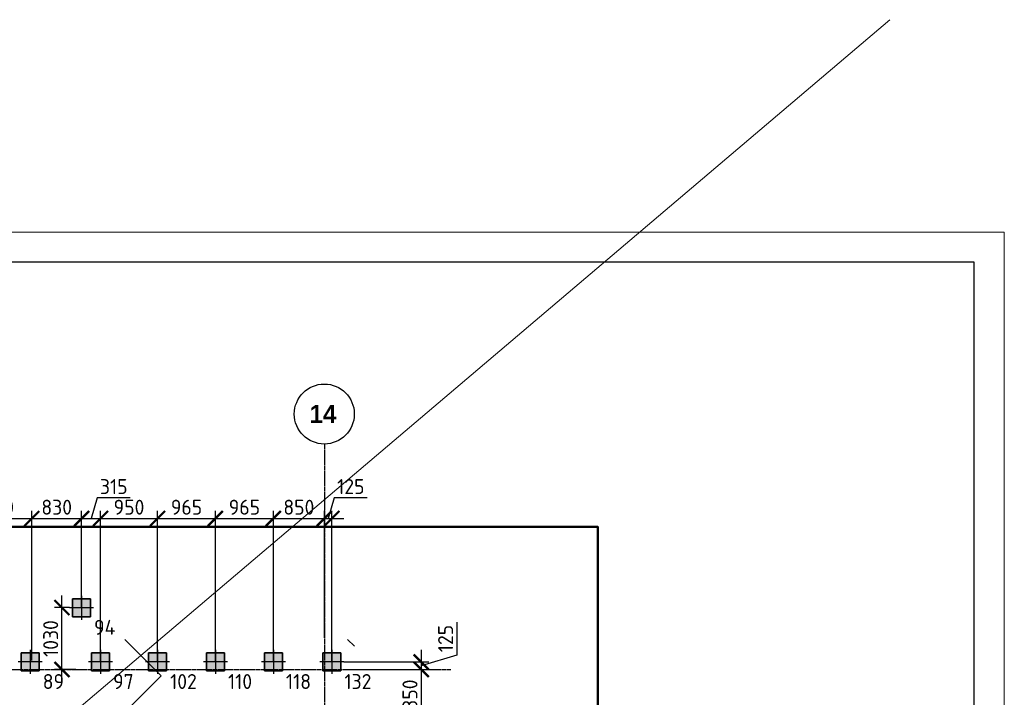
# Model space of a CAD drawing. Header units: millimetres. Extents: x -93479 to 1057970, y -66333 to 172656.
# Tile 251 of 256: x 408251 to 424658, y 53352 to 64648. Entities that reach past the tile are written whole.
import ezdxf

# ---------------------------------------------------------------- set-up
doc = ezdxf.new("R2010")
doc.units = ezdxf.units.MM
for name, pattern in [('______5', [1100, 800, -100, 100, -100]), ('DASHDOT', [25.4, 12.7, -6.35, 0, -6.35]), ('осевая', [50.8, 31.75, -6.35, 6.35, -6.35])]:
    doc.linetypes.add(name, pattern=pattern)
for name, color, linetype, lineweight in [('Standard', 7, 'Continuous', 25), ('КО_оси', 1, 'DASHDOT', 25), ('КО_осн_тон', 183, 'Continuous', 25), ('КО_фундаменты', 2, 'Continuous', 50), ('Оси', 40, '______5', 18), ('РАЗМЕРЫ', 7, 'Continuous', 9), ('ТОНКИЕ', 7, 'Continuous', 9)]:
    doc.layers.add(name, color=color, linetype=linetype, lineweight=lineweight)
doc.layers.add('ТОЛСТЫЕ_ОСНОВНЫЕ', color=6, linetype='Continuous')
doc.styles.add('GOST-2.304_Type-B', font='GOST_Common.ttf')
doc.styles.add('MtXpl_Century Gothic', font='GOTHICB.TTF', dxfattribs={"height": 0.2})
doc.styles.add('ГОСТ', font='GOST_Common.ttf')
doc.dimstyles.new('СПДС', dxfattribs={"dimscale": 100, "dimtxt": 2.5, "dimasz": 2.5, "dimexe": 1.25, "dimexo": 0, "dimtad": 1, "dimdec": 0, "dimtxsty": 'GOST-2.304_Type-B', "dimblk": 'ARCHTICK', "dimcen": 2.5, "dimdle": 2, "dimadec": 0, "dimazin": 2, "dimtfac": 0.75, "dimtdec": 0, "dimtmove": 1, "dimatfit": 3, "dimfxl": 1, "dimtolj": 1, "dimarcsym": 1})

# ---------------------------------------------------------------- blocks, each defined once
blk = doc.blocks.new('*U1948')
at = {"layer": 'ТОЛСТЫЕ_ОСНОВНЫЕ', "color": 7}
blk.add_lwpolyline([(20, 5), (836, 5), (836, 589), (20, 589)], close=True, dxfattribs=at)
at = {"layer": 'ТОНКИЕ', "color": 7}
blk.add_lwpolyline([(0, 0), (841, 0), (841, 594), (0, 594)], close=True, dxfattribs=at)
blk = doc.blocks.new('оси')
at = {"color": 7, "linetype": 'ByBlock', "lineweight": -2}
blk.add_circle((51513, 651.4), 500, dxfattribs=at)
at = {"layer": 'Оси', "color": 7, "linetype": 'осевая', "lineweight": 25, "transparency": 33554687}
for p, q in [((51513.5, 151.4), (51513.5, -36280.2)), ((-11815.1, -3606.9), (53620.6, -3606.9))]:
    blk.add_line(p, q, dxfattribs=at)
at = {"layer": 'Оси', "color": 7, "lineweight": 25, "transparency": 33554687, "style": 'MtXpl_Century Gothic'}
blk.add_text('14', height=300, dxfattribs=at).set_placement((51267.2, 501.4))
blk = doc.blocks.new('мерзлота')
at = {"layer": 'Standard', "color": 7, "linetype": 'Continuous', "lineweight": -3, "transparency": 33554687}
for p, q in [((-124369, 47914), (-124974, 48519)), ((-121149, 48406), (-121262, 48519)), ((-124369, 47914), (-126225, 46057))]:
    blk.add_line(p, q, dxfattribs=at)
blk = doc.blocks.new('Свайка')
at = {"layer": 'КО_оси', "color": 7, "ltscale": 100}
for p, q in [((0, 200), (0, -200)), ((200, 0), (-200, 0))]:
    blk.add_line(p, q, dxfattribs=at)
at = {"layer": 'КО_фундаменты', "color": 7, "lineweight": 35, "ltscale": 100}
for p, q in [((150, 150), (-150, 150)), ((-150, 150), (-150, -150)), ((150, -150), (150, 150)), ((-150, -150), (150, -150))]:
    blk.add_line(p, q, dxfattribs=at)
blk = doc.blocks.new('тип 1')
at = {"layer": 'РАЗМЕРЫ', "transparency": 33554648}
h = blk.add_hatch(dxfattribs=at)
h.set_pattern_fill('ANGLE')
h.set_pattern_definition([(0, (48473.799, -10763.0816), (0, 6.985), [5.08, -1.905]), (90, (48473.799, -10763.0816), (-6.985, 4e-16), [5.08, -1.905])])
h.paths.add_polyline_path([(-31407, 50950), (-31107, 50950), (-31107, 51250), (-31407, 51250)])
edge = h.paths.add_edge_path()
edge.add_line((-31257, 51300), (-31257, 50900))
edge = h.paths.add_edge_path()
edge.add_line((-31057, 51100), (-31457, 51100))
at = {"layer": 'КО_оси', "color": 7}
blk.add_blockref('Свайка', (-31257, 51100, -3100), dxfattribs=at)
blk = doc.blocks.new('_ArchTick')
at = {"color": 0, "linetype": 'ByBlock', "const_width": 0.15}
blk.add_lwpolyline([(-0.5, -0.5), (0.5, 0.5)], dxfattribs=at)
blk = doc.blocks.new('*D374')
at = {"layer": 'DEFPOINTS', "color": 0, "ltscale": 100, "transparency": 16777216}
for p in [(408453, 56333), (407253, 53941), (408453, 53966)]:
    blk.add_point(p, dxfattribs=at)
at = {"layer": 'РАЗМЕРЫ', "color": 0, "lineweight": -2, "transparency": 16777216}
for p, q in [((407253, 53941), (407253, 56458)), ((408453, 53966), (408453, 56458)), ((407053, 56333), (408653, 56333))]:
    blk.add_line(p, q, dxfattribs=at)
at = {"layer": 'РАЗМЕРЫ', "color": 0, "lineweight": -2, "ltscale": 100, "transparency": 16777216, "xscale": 250, "yscale": 250, "zscale": 250, "rotation": 180}
blk.add_blockref('_ArchTick', (407253, 56333), dxfattribs=at)
at = {"layer": 'РАЗМЕРЫ', "color": 0, "lineweight": -2, "ltscale": 100, "transparency": 16777216, "xscale": 250, "yscale": 250, "zscale": 250}
blk.add_blockref('_ArchTick', (408453, 56333), dxfattribs=at)
at = {"layer": 'РАЗМЕРЫ', "color": 0, "ltscale": 100, "transparency": 16777216, "insert": (407853, 56521), "char_height": 250, "attachment_point": 5, "style": 'GOST-2.304_Type-B'}
blk.add_mtext('\\A1;1200', dxfattribs=at)
blk = doc.blocks.new('*D375')
at = {"layer": 'DEFPOINTS', "color": 0, "ltscale": 100, "transparency": 16777216}
for p in [(409282, 56333), (409282, 54845), (408453, 53966)]:
    blk.add_point(p, dxfattribs=at)
at = {"layer": 'РАЗМЕРЫ', "color": 0, "lineweight": -2, "transparency": 16777216}
for p, q in [((408453, 53966), (408453, 56458)), ((409282, 54845), (409282, 56458)), ((408253, 56333), (409482, 56333))]:
    blk.add_line(p, q, dxfattribs=at)
at = {"layer": 'РАЗМЕРЫ', "color": 0, "lineweight": -2, "ltscale": 100, "transparency": 16777216, "xscale": 250, "yscale": 250, "zscale": 250, "rotation": 180}
blk.add_blockref('_ArchTick', (408453, 56333), dxfattribs=at)
at = {"layer": 'РАЗМЕРЫ', "color": 0, "lineweight": -2, "ltscale": 100, "transparency": 16777216, "xscale": 250, "yscale": 250, "zscale": 250}
blk.add_blockref('_ArchTick', (409282, 56333), dxfattribs=at)
at = {"layer": 'РАЗМЕРЫ', "color": 0, "ltscale": 100, "transparency": 16777216, "insert": (408868, 56521), "char_height": 250, "attachment_point": 5, "style": 'GOST-2.304_Type-B'}
blk.add_mtext('\\A1;830', dxfattribs=at)
blk = doc.blocks.new('*D376')
at = {"layer": 'DEFPOINTS', "color": 0, "ltscale": 100, "transparency": 16777216}
for p in [(409598, 56333), (409283, 54845), (409598, 53941)]:
    blk.add_point(p, dxfattribs=at)
at = {"layer": 'РАЗМЕРЫ', "color": 0, "lineweight": -2, "transparency": 16777216}
for p, q in [((409544, 56677), (409441, 56333)), ((410094, 56677), (409544, 56677)), ((409283, 54845), (409283, 56458)), ((409598, 53941), (409598, 56458)), ((409083, 56333), (409798, 56333))]:
    blk.add_line(p, q, dxfattribs=at)
at = {"layer": 'РАЗМЕРЫ', "color": 0, "lineweight": -2, "ltscale": 100, "transparency": 16777216, "xscale": 250, "yscale": 250, "zscale": 250, "rotation": 180}
blk.add_blockref('_ArchTick', (409283, 56333), dxfattribs=at)
at = {"layer": 'РАЗМЕРЫ', "color": 0, "lineweight": -2, "ltscale": 100, "transparency": 16777216, "xscale": 250, "yscale": 250, "zscale": 250}
blk.add_blockref('_ArchTick', (409598, 56333), dxfattribs=at)
at = {"layer": 'РАЗМЕРЫ', "color": 0, "ltscale": 100, "transparency": 16777216, "insert": (409819, 56865), "char_height": 250, "attachment_point": 5, "style": 'GOST-2.304_Type-B'}
blk.add_mtext('\\A1;315', dxfattribs=at)
blk = doc.blocks.new('*D377')
at = {"layer": 'DEFPOINTS', "color": 0, "ltscale": 100, "transparency": 16777216}
for p in [(410548, 56333), (409598, 53941), (410548, 53941)]:
    blk.add_point(p, dxfattribs=at)
at = {"layer": 'РАЗМЕРЫ', "color": 0, "lineweight": -2, "transparency": 16777216}
for p, q in [((409598, 53941), (409598, 56458)), ((410548, 53941), (410548, 56458)), ((409398, 56333), (410748, 56333))]:
    blk.add_line(p, q, dxfattribs=at)
at = {"layer": 'РАЗМЕРЫ', "color": 0, "lineweight": -2, "ltscale": 100, "transparency": 16777216, "xscale": 250, "yscale": 250, "zscale": 250, "rotation": 180}
blk.add_blockref('_ArchTick', (409598, 56333), dxfattribs=at)
at = {"layer": 'РАЗМЕРЫ', "color": 0, "lineweight": -2, "ltscale": 100, "transparency": 16777216, "xscale": 250, "yscale": 250, "zscale": 250}
blk.add_blockref('_ArchTick', (410548, 56333), dxfattribs=at)
at = {"layer": 'РАЗМЕРЫ', "color": 0, "ltscale": 100, "transparency": 16777216, "insert": (410073, 56521), "char_height": 250, "attachment_point": 5, "style": 'GOST-2.304_Type-B'}
blk.add_mtext('\\A1;950', dxfattribs=at)
blk = doc.blocks.new('*D378')
at = {"layer": 'DEFPOINTS', "color": 0, "ltscale": 100, "transparency": 16777216}
for p in [(411513, 56333), (410548, 53941), (411513, 53941)]:
    blk.add_point(p, dxfattribs=at)
at = {"layer": 'РАЗМЕРЫ', "color": 0, "lineweight": -2, "transparency": 16777216}
for p, q in [((410548, 53941), (410548, 56458)), ((411513, 53941), (411513, 56458)), ((410348, 56333), (411713, 56333))]:
    blk.add_line(p, q, dxfattribs=at)
at = {"layer": 'РАЗМЕРЫ', "color": 0, "lineweight": -2, "ltscale": 100, "transparency": 16777216, "xscale": 250, "yscale": 250, "zscale": 250, "rotation": 180}
blk.add_blockref('_ArchTick', (410548, 56333), dxfattribs=at)
at = {"layer": 'РАЗМЕРЫ', "color": 0, "lineweight": -2, "ltscale": 100, "transparency": 16777216, "xscale": 250, "yscale": 250, "zscale": 250}
blk.add_blockref('_ArchTick', (411513, 56333), dxfattribs=at)
at = {"layer": 'РАЗМЕРЫ', "color": 0, "ltscale": 100, "transparency": 16777216, "insert": (411031, 56521), "char_height": 250, "attachment_point": 5, "style": 'GOST-2.304_Type-B'}
blk.add_mtext('\\A1;965', dxfattribs=at)
blk = doc.blocks.new('*D379')
at = {"layer": 'DEFPOINTS', "color": 0, "ltscale": 100, "transparency": 16777216}
for p in [(412478, 56333), (411513, 53941), (412478, 53941)]:
    blk.add_point(p, dxfattribs=at)
at = {"layer": 'РАЗМЕРЫ', "color": 0, "lineweight": -2, "transparency": 16777216}
for p, q in [((411513, 53941), (411513, 56458)), ((412478, 53941), (412478, 56458)), ((411313, 56333), (412678, 56333))]:
    blk.add_line(p, q, dxfattribs=at)
at = {"layer": 'РАЗМЕРЫ', "color": 0, "lineweight": -2, "ltscale": 100, "transparency": 16777216, "xscale": 250, "yscale": 250, "zscale": 250, "rotation": 180}
blk.add_blockref('_ArchTick', (411513, 56333), dxfattribs=at)
at = {"layer": 'РАЗМЕРЫ', "color": 0, "lineweight": -2, "ltscale": 100, "transparency": 16777216, "xscale": 250, "yscale": 250, "zscale": 250}
blk.add_blockref('_ArchTick', (412478, 56333), dxfattribs=at)
at = {"layer": 'РАЗМЕРЫ', "color": 0, "ltscale": 100, "transparency": 16777216, "insert": (411996, 56521), "char_height": 250, "attachment_point": 5, "style": 'GOST-2.304_Type-B'}
blk.add_mtext('\\A1;965', dxfattribs=at)
blk = doc.blocks.new('*D380')
at = {"layer": 'DEFPOINTS', "color": 0, "ltscale": 100, "transparency": 16777216}
for p in [(413328, 56333), (413328, 54359), (412478, 53941)]:
    blk.add_point(p, dxfattribs=at)
at = {"layer": 'РАЗМЕРЫ', "color": 0, "lineweight": -2, "transparency": 16777216}
for p, q in [((412478, 53941), (412478, 56458)), ((413328, 54359), (413328, 56458)), ((412278, 56333), (413528, 56333))]:
    blk.add_line(p, q, dxfattribs=at)
at = {"layer": 'РАЗМЕРЫ', "color": 0, "lineweight": -2, "ltscale": 100, "transparency": 16777216, "xscale": 250, "yscale": 250, "zscale": 250, "rotation": 180}
blk.add_blockref('_ArchTick', (412478, 56333), dxfattribs=at)
at = {"layer": 'РАЗМЕРЫ', "color": 0, "lineweight": -2, "ltscale": 100, "transparency": 16777216, "xscale": 250, "yscale": 250, "zscale": 250}
blk.add_blockref('_ArchTick', (413328, 56333), dxfattribs=at)
at = {"layer": 'РАЗМЕРЫ', "color": 0, "ltscale": 100, "transparency": 16777216, "insert": (412903, 56521), "char_height": 250, "attachment_point": 5, "style": 'GOST-2.304_Type-B'}
blk.add_mtext('\\A1;850', dxfattribs=at)
blk = doc.blocks.new('*D381')
at = {"layer": 'DEFPOINTS', "color": 0, "ltscale": 100, "transparency": 16777216}
for p in [(413453, 56333), (413328, 54343), (413453, 53941)]:
    blk.add_point(p, dxfattribs=at)
at = {"layer": 'РАЗМЕРЫ', "color": 0, "lineweight": -2, "transparency": 16777216}
for p, q in [((413494, 56677), (413391, 56333)), ((414044, 56677), (413494, 56677)), ((413328, 54343), (413328, 56458)), ((413453, 53941), (413453, 56458)), ((413128, 56333), (413653, 56333))]:
    blk.add_line(p, q, dxfattribs=at)
at = {"layer": 'РАЗМЕРЫ', "color": 0, "lineweight": -2, "ltscale": 100, "transparency": 16777216, "xscale": 250, "yscale": 250, "zscale": 250, "rotation": 180}
blk.add_blockref('_ArchTick', (413328, 56333), dxfattribs=at)
at = {"layer": 'РАЗМЕРЫ', "color": 0, "lineweight": -2, "ltscale": 100, "transparency": 16777216, "xscale": 250, "yscale": 250, "zscale": 250}
blk.add_blockref('_ArchTick', (413453, 56333), dxfattribs=at)
at = {"layer": 'РАЗМЕРЫ', "color": 0, "ltscale": 100, "transparency": 16777216, "insert": (413769, 56865), "char_height": 250, "attachment_point": 5, "style": 'GOST-2.304_Type-B'}
blk.add_mtext('\\A1;125', dxfattribs=at)
blk = doc.blocks.new('*D382')
at = {"layer": 'DEFPOINTS', "color": 0, "ltscale": 100, "transparency": 16777216}
for p in [(408955, 54847), (409081, 54847), (409187, 53816)]:
    blk.add_point(p, dxfattribs=at)
at = {"layer": 'РАЗМЕРЫ', "color": 0, "lineweight": -2, "transparency": 16777216}
for p, q in [((408955, 53616), (408955, 55047)), ((409081, 54847), (408830, 54847)), ((409187, 53816), (408830, 53816))]:
    blk.add_line(p, q, dxfattribs=at)
at = {"layer": 'РАЗМЕРЫ', "color": 0, "lineweight": -2, "ltscale": 100, "transparency": 16777216, "xscale": 250, "yscale": 250, "zscale": 250}
for p, rotation in [((408955, 54847), 90), ((408955, 53816), 270)]:
    blk.add_blockref('_ArchTick', p, dxfattribs=dict(at, rotation=rotation))
at = {"layer": 'РАЗМЕРЫ', "color": 0, "ltscale": 100, "transparency": 16777216, "insert": (408768, 54331), "char_height": 250, "attachment_point": 5, "rotation": 90, "style": 'GOST-2.304_Type-B'}
blk.add_mtext('\\A1;1030', dxfattribs=at)
blk = doc.blocks.new('*D384')
at = {"layer": 'DEFPOINTS', "color": 0, "ltscale": 100, "transparency": 16777216}
for p in [(413653, 53941), (413653, 53816), (414942, 53816)]:
    blk.add_point(p, dxfattribs=at)
at = {"layer": 'РАЗМЕРЫ', "color": 0, "lineweight": -2, "transparency": 16777216}
for p, q in [((415536, 54607), (415536, 54057)), ((414942, 54141), (414942, 53616)), ((415536, 54057), (414942, 53879)), ((413653, 53941), (415067, 53941)), ((413653, 53816), (415067, 53816))]:
    blk.add_line(p, q, dxfattribs=at)
at = {"layer": 'РАЗМЕРЫ', "color": 0, "lineweight": -2, "ltscale": 100, "transparency": 16777216, "xscale": 250, "yscale": 250, "zscale": 250}
for p, rotation in [((414942, 53941), 270), ((414942, 53816), 90)]:
    blk.add_blockref('_ArchTick', p, dxfattribs=dict(at, rotation=rotation))
at = {"layer": 'РАЗМЕРЫ', "color": 0, "ltscale": 100, "transparency": 16777216, "insert": (415348, 54332), "char_height": 250, "attachment_point": 5, "rotation": 90, "style": 'GOST-2.304_Type-B'}
blk.add_mtext('\\A1;125', dxfattribs=at)
blk = doc.blocks.new('*D385')
at = {"layer": 'DEFPOINTS', "color": 0, "ltscale": 100, "transparency": 16777216}
for p in [(413678, 53816), (413653, 52966), (414942, 52966)]:
    blk.add_point(p, dxfattribs=at)
at = {"layer": 'РАЗМЕРЫ', "color": 0, "lineweight": -2, "transparency": 16777216}
for p, q in [((414942, 54016), (414942, 52766)), ((413678, 53816), (415067, 53816)), ((413653, 52966), (415067, 52966))]:
    blk.add_line(p, q, dxfattribs=at)
at = {"layer": 'РАЗМЕРЫ', "color": 0, "lineweight": -2, "ltscale": 100, "transparency": 16777216, "xscale": 250, "yscale": 250, "zscale": 250}
for p, rotation in [((414942, 53816), 90), ((414942, 52966), 270)]:
    blk.add_blockref('_ArchTick', p, dxfattribs=dict(at, rotation=rotation))
at = {"layer": 'РАЗМЕРЫ', "color": 0, "ltscale": 100, "transparency": 16777216, "insert": (414754, 53391), "char_height": 250, "attachment_point": 5, "rotation": 90, "style": 'GOST-2.304_Type-B'}
blk.add_mtext('\\A1;850', dxfattribs=at)

msp = doc.modelspace()

# ---------------------------------------------------------------- linework, layer by layer
at = {"layer": 'РАЗМЕРЫ', "color": 240, "ltscale": 100, "true_color": 0xed1f24}
msp.add_line((343941.7, -2247), (422752.7, 64648.4), dxfattribs=at)
at = {"layer": 'РАЗМЕРЫ', "color": 7, "lineweight": 50}
msp.add_lwpolyline([(399468.8, 23498), (417908.8, 23498), (417883.9, 56194.7), (395907.6, 56194.7)], dxfattribs=at)

# ---------------------------------------------------------------- block references
at = {"xscale": 100, "yscale": 100, "zscale": 100}
msp.add_blockref('*U1948', (340557.7, 1704.9), dxfattribs=at)
at = {"color": 7}
msp.add_blockref('оси', (361814.4, 57423.2), dxfattribs=at)
at = {"layer": 'РАЗМЕРЫ', "color": 7}
for name, p in [('мерзлота', (534977.3, 5797.3)), ('тип 1', (440538.4, 3744.7)), ('тип 1', (439682.6, 2841.4, 2740)), ('тип 1', (440855.1, 2841.4, 2740)), ('тип 1', (441805.1, 2841.4, 2740)), ('тип 1', (442770.1, 2841.4, 2740)), ('тип 1', (443735.1, 2841.4, 2740)), ('тип 1', (444710.1, 2841.4, 2740))]:
    msp.add_blockref(name, p, dxfattribs=at)

# ---------------------------------------------------------------- texts
at = {"layer": 'КО_осн_тон', "color": 7, "style": 'ГОСТ'}
for s, p in [('94', (409490.6, 54393, -5840)), ('89', (408634.8, 53489.7, -3100)), ('97', (409807.3, 53489.7, -3100)), ('102', (410757.3, 53489.7, -3100)), ('110', (411722.3, 53489.7, -3100)), ('118', (412687.3, 53489.7, -3100)), ('132', (413662.3, 53489.7, -3100))]:
    msp.add_text(s, height=250, dxfattribs=at).set_placement(p)

# ---------------------------------------------------------------- dimensions: what is measured, and where the dimension line sits
at = {"layer": 'РАЗМЕРЫ', "color": 7}
for base, p1, p2, picture, middle in [((409598.1, 56333.3, 2740), (409283.4, 54844.6, -3100), (409598.1, 53941.3, -360), '*D376', (409606.4, 56864.8, 2740)), ((413453.1, 56333.3, 2740), (413327.9, 54342.8), (413453.1, 53941.3, -360), '*D381', (413556.2, 56864.8, 2740)), ((408452.6468, 56333.3218), (407253.0838, 53941.3001, -360), (408452.6468, 53966.291, -3099.002), '*D374', (407852.8653, 56520.9469)), ((409282.4, 56333.3), (408452.6, 53966.3, -3099), (409282.4, 54844.6, -3100), '*D375', (408867.5, 56520.9)), ((410548.1, 56333.3, 2740), (409598.1, 53941.3, -360), (410548.1, 53941.3, -360), '*D377', (410073.1, 56520.9, 2740)), ((411513.1, 56333.3, 2740), (410548.1, 53941.3, -360), (411513.1, 53941.3, -360), '*D378', (411030.6, 56520.9, 2740)), ((412478.1, 56333.3, 2740), (411513.1, 53941.3, -360), (412478.1, 53941.3, -360), '*D379', (411995.6, 56520.9, 2740)), ((413327.9, 56333.3, 2740), (412478.1, 53941.3, -360), (413327.9, 54359.3), '*D380', (412903, 56520.9, 2740))]:
    dim = msp.add_linear_dim(base=base, p1=p1, p2=p2, dimstyle='СПДС', dxfattribs=at)
    dim.commit()
    dim.dimension.update_dxf_attribs({"geometry": picture, "text_midpoint": middle})
for base, p1, p2, picture, middle in [((408955.5, 54846.6), (409186.9, 53816.3), (409081.4, 54846.6, -3100), '*D382', (408767.8, 54331.4)), ((414941.7, 53816.3), (413653.1, 53941.3, -360), (413653.1, 53816.3), '*D384', (415348.2, 54119.5)), ((414941.7, 52966.3), (413678.1, 53816.3), (413653.1, 52966.3, -360), '*D385', (414754, 53391.3))]:
    dim = msp.add_linear_dim(base=base, p1=p1, p2=p2, angle=90, dimstyle='СПДС', dxfattribs=at)
    dim.commit()
    dim.dimension.update_dxf_attribs({"geometry": picture, "text_midpoint": middle})

doc.saveas('drawing.dxf')
